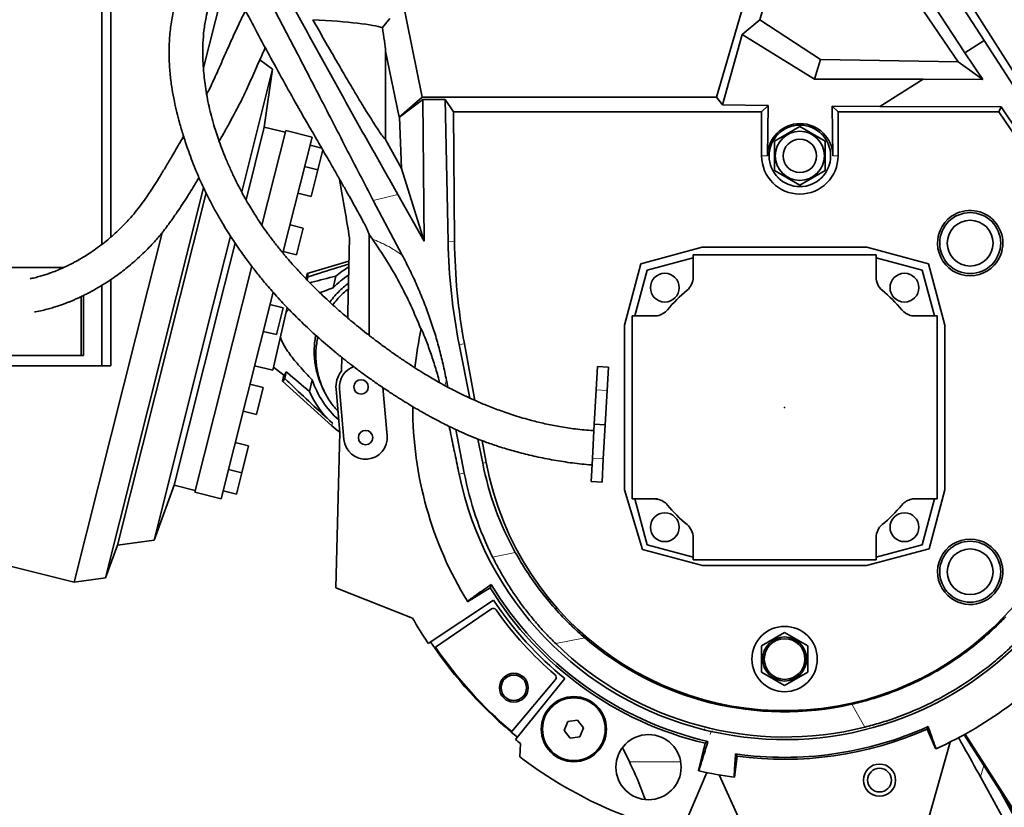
# Model space of a CAD drawing. Header units: millimetres. Extents: x 0 to 11920, y 0 to 8400.
# Tile 15 of 44: x 2405 to 2986, y 5528 to 5993. Entities that reach past the tile are written whole.
import ezdxf

# ---------------------------------------------------------------- set-up
doc = ezdxf.new("R2010")
doc.units = ezdxf.units.MM
doc.header["$LTSCALE"] = 20
doc.header["$PDSIZE"] = -1
doc.layers.add('THICK_LINE', color=7, linetype='Continuous')
doc.styles.add('SLDTEXTSTYLE0', font='TXT', dxfattribs={"width": 0.605})
doc.dimstyles.new('SLDDIMSTYLE2', dxfattribs={"dimtxt": 70, "dimasz": 70, "dimexe": 0, "dimexo": 0.0625, "dimgap": 17.5, "dimtad": 1, "dimdec": 0, "dimrnd": 1e-09, "dimzin": 12, "dimdsep": 46, "dimtxsty": 'SLDTEXTSTYLE0', "dimsah": 1, "dimcen": 0.09, "dimadec": 0, "dimazin": 3, "dimtfac": 1, "dimtofl": 0, "dimtmove": 0, "dimatfit": 3, "dimfxl": 1, "dimfrac": 2, "dimtolj": 1, "dimtzin": 12, "dimarcsym": 0})

# ---------------------------------------------------------------- blocks, each defined once
blk = doc.blocks.new('_D_4')
at = {"layer": 'THICK_LINE'}
for p, q in [((2505.99, 6814.36), (2505.99, 6837.5)), ((3463.16, 5804.43), (3463.16, 6837.5)), ((3463.16, 6807.5), (2505.99, 6807.5))]:
    blk.add_line(p, q, dxfattribs=at)
for points in [[(2505.99, 6807.5), (2575.99, 6797.5), (2575.99, 6817.5)], [(3463.16, 6807.5), (3393.16, 6817.5), (3393.16, 6797.5)]]:
    blk.add_solid(points, dxfattribs=at)
at = {"layer": 'THICK_LINE', "insert": (2904.37, 6897.73), "char_height": 70, "attachment_point": 1, "style": 'SLDTEXTSTYLE0'}
blk.add_mtext('957', dxfattribs=at)
blk = doc.blocks.new('_D_5')
at = {"layer": 'THICK_LINE'}
for p, q in [((2896.89, 6594.43), (5427.81, 6594.43)), ((5397.81, 3390.53), (5397.81, 6594.43)), ((2895.99, 3390.53), (5427.81, 3390.53))]:
    blk.add_line(p, q, dxfattribs=at)
for points in [[(5397.81, 6594.43), (5387.81, 6524.43), (5407.81, 6524.43)], [(5397.81, 3390.53), (5407.81, 3460.53), (5387.81, 3460.53)]]:
    blk.add_solid(points, dxfattribs=at)
at = {"layer": 'THICK_LINE', "insert": (5307.57, 4885.54), "char_height": 70, "attachment_point": 1, "rotation": 90, "style": 'SLDTEXTSTYLE0'}
blk.add_mtext('3204', dxfattribs=at)
blk = doc.blocks.new('_D_6')
at = {"layer": 'THICK_LINE'}
for p, q in [((1185.42, 5629.56), (1185.42, 6837.5)), ((2505.99, 6814.36), (2505.99, 6837.5)), ((1185.42, 6807.5), (2505.99, 6807.5))]:
    blk.add_line(p, q, dxfattribs=at)
for points in [[(1185.42, 6807.5), (1255.42, 6797.5), (1255.42, 6817.5)], [(2505.99, 6807.5), (2435.99, 6817.5), (2435.99, 6797.5)]]:
    blk.add_solid(points, dxfattribs=at)
at = {"layer": 'THICK_LINE', "insert": (1738.76, 6897.73), "char_height": 70, "attachment_point": 1, "style": 'SLDTEXTSTYLE0'}
blk.add_mtext('1321', dxfattribs=at)
blk = doc.blocks.new('_D_7')
at = {"layer": 'THICK_LINE'}
for p, q in [((693.86, 5040.5), (693.86, 6996.88)), ((2505.99, 6814.36), (2505.99, 6996.88)), ((693.86, 6966.88), (2505.99, 6966.88))]:
    blk.add_line(p, q, dxfattribs=at)
for points in [[(693.86, 6966.88), (763.86, 6956.88), (763.86, 6976.88)], [(2505.99, 6966.88), (2435.99, 6976.88), (2435.99, 6956.88)]]:
    blk.add_solid(points, dxfattribs=at)
at = {"layer": 'THICK_LINE', "insert": (1492.98, 7057.12), "char_height": 70, "attachment_point": 1, "style": 'SLDTEXTSTYLE0'}
blk.add_mtext('1812', dxfattribs=at)
blk = doc.blocks.new('_D_8')
at = {"layer": 'THICK_LINE'}
for p, q in [((2505.99, 6814.36), (2505.99, 6996.88)), ((5122.62, 5320.53), (5122.62, 6996.88)), ((5122.62, 6966.88), (2505.99, 6966.88))]:
    blk.add_line(p, q, dxfattribs=at)
for points in [[(2505.99, 6966.88), (2575.99, 6956.88), (2575.99, 6976.88)], [(5122.62, 6966.88), (5052.62, 6976.88), (5052.62, 6956.88)]]:
    blk.add_solid(points, dxfattribs=at)
at = {"layer": 'THICK_LINE', "insert": (3707.36, 7057.12), "char_height": 70, "attachment_point": 1, "style": 'SLDTEXTSTYLE0'}
blk.add_mtext('2617', dxfattribs=at)

msp = doc.modelspace()

# ---------------------------------------------------------------- linework, layer by layer
at = {"color": 7, "linetype": 'Continuous', "lineweight": 35}
for p, q in [((2973.8349138, 5981.0783584), (2851.8894369, 6168.6334828)), ((2962.3816422, 5973.8263108), (2852.3040089, 6141.7435086)), ((2862.2209447, 6109.5899771), (2958.4424917, 5968.4396822)), ((2615.6786887, 6076.9844373), (2642.1828524, 5947.5941703)), ((2453.054614, 5860.6532219), (2453.054614, 6071.0300053)), ((2815.8820692, 5947.5941703), (2850.4291944, 6066.6964925)), ((3021.1193316, 5914.8873485), (2924.1196699, 6068.0804234)), ((2841.3837658, 5993.1840109), (2862.2209447, 6065.0208536)), ((2458.3763345, 5864.992127), (2458.3763345, 6028.5300053)), ((2523.9857701, 6008.4197555), (2513.0612278, 5964.9270233)), ((2618.6477791, 5988.653196), (2623.0348522, 5994.0300053)), ((2841.3837658, 5993.1840109), (2830.8651035, 5984.6530134)), ((2841.3837658, 5993.1840109), (2877.1779186, 5969.7723481)), ((2819.3302152, 5943.0037182), (2830.8651035, 5984.6530134)), ((2873.6547057, 5958.2938686), (2830.8651035, 5984.6530134)), ((2962.3816422, 5973.8263108), (2973.8349138, 5981.0783584)), ((3005.6207658, 5931.4239209), (2973.8349138, 5981.0783584)), ((2620.5577518, 5974.7612625), (2628.5380393, 5935.8024199)), ((2620.5577518, 5922.6303327), (2620.5577518, 5974.7612625)), ((2973.0410856, 5957.9374275), (2962.3816422, 5973.8263108)), ((2553.797896, 5964.2022225), (2546.3186491, 5969.6561641)), ((2877.1779186, 5969.7723481), (2873.6547057, 5958.2938686)), ((2958.4424917, 5968.4396822), (2877.1779186, 5969.7723481)), ((2973.0410856, 5957.9374275), (2958.4424917, 5968.4396822)), ((2553.797896, 5964.2022225), (2535.5980469, 5891.7450766)), ((2548.9274725, 5929.9804357), (2553.797896, 5964.2022225)), ((2937.8255277, 5958.2777306), (2873.6547057, 5958.2938686)), ((2912.2621304, 5942.0913534), (2937.8255277, 5958.2777306)), ((2973.0410856, 5957.9374275), (2937.8255277, 5958.2777306)), ((2642.1828524, 5947.5941703), (2628.5380393, 5935.8024199)), ((2642.421022, 5946.2601575), (2628.8241269, 5935.8024199)), ((2642.1828524, 5947.5941703), (2815.8820692, 5947.5941703)), ((2642.421022, 5946.2601575), (2655.6580593, 5946.2090445)), ((2642.421022, 5946.2601575), (2643.2710815, 5862.654202)), ((2660.6092834, 5938.868275), (2655.6580593, 5946.2090445)), ((2657.380165, 5862.2593524), (2655.6580593, 5946.2090445)), ((2815.8820692, 5947.5941703), (2819.3302152, 5943.0037182)), ((2660.6092834, 5938.868275), (2842.4338826, 5938.868275)), ((2661.2293461, 5862.6276794), (2660.6092834, 5938.868275)), ((2819.3302152, 5943.0037182), (2846.304504, 5942.7388965)), ((2846.304504, 5942.7388965), (2842.4338826, 5938.868275)), ((2842.4338826, 5912.9300053), (2842.4338826, 5938.868275)), ((2846.304504, 5942.7388965), (2845.8537311, 5912.9300053)), ((2884.052811, 5942.3683002), (2912.2621304, 5942.0913534)), ((2884.5066713, 5912.9300053), (2884.052811, 5942.3683002)), ((2887.5528362, 5938.868275), (2884.052811, 5942.3683002)), ((2887.5528362, 5938.868275), (2887.5528362, 5912.9300053)), ((2887.5528362, 5938.868275), (2982.3116484, 5938.868275)), ((2912.2621304, 5942.0913534), (2983.8638915, 5941.8050371)), ((2982.3116484, 5938.868275), (2983.8638915, 5941.8050371)), ((2993.5369968, 5922.4014723), (2982.3116484, 5938.868275)), ((2994.2399556, 5926.3385566), (2983.8638915, 5941.8050371)), ((2628.5380393, 5935.8024199), (2628.8241269, 5935.8024199)), ((2628.8241269, 5935.8024199), (2629.8839535, 5905.452957)), ((2548.9274725, 5929.9804357), (2538.1512351, 5887.0781343)), ((2547.5677196, 5871.9671508), (2561.599057, 5927.8286395)), ((2561.3554436, 5926.8587671), (2548.9274725, 5929.9804357)), ((2577.1170157, 5923.9308251), (2561.599057, 5927.8286395)), ((2849.9933594, 5921.5902593), (2864.9933594, 5930.2505133)), ((2864.9933594, 5930.2505133), (2879.9933594, 5921.5902593)), ((2577.1170157, 5923.9308251), (2559.9553597, 5855.6069283)), ((2629.8839535, 5905.452957), (2620.5577518, 5922.6303327)), ((2849.9933594, 5904.2697512), (2849.9933594, 5921.5902593)), ((2879.9933594, 5921.5902593), (2879.9933594, 5904.2697512)), ((2582.8533071, 5917.4738548), (2575.9318365, 5919.2123958)), ((2583.5079484, 5916.5354577), (2580.5249292, 5904.6594768)), ((2580.5249292, 5904.6594768), (2572.7659499, 5906.608384)), ((2580.5249292, 5904.6594768), (2576.5613392, 5888.8796525)), ((2629.8839535, 5905.452957), (2643.2710815, 5862.654202)), ((2864.9933594, 5895.6094972), (2849.9933594, 5904.2697512)), ((2879.9933594, 5904.2697512), (2864.9933594, 5895.6094972)), ((2513.1453614, 5894.1427025), (2497.1826009, 5830.591842)), ((2514.5929119, 5891.0796188), (2499.2679697, 5830.0680373)), ((2568.8023598, 5890.8285597), (2576.5613392, 5888.8796525)), ((2630.2664416, 5854.4117574), (2613.2363706, 5886.6252733)), ((2643.2710815, 5862.654202), (2627.6673949, 5890.2339984)), ((2571.875566, 5870.2246762), (2564.1165866, 5872.1735834)), ((2571.875566, 5870.2246762), (2567.911976, 5854.4448519)), ((2488.5889844, 5867.4982534), (2480.3789716, 5834.8125923)), ((2529.0251345, 5865.5770313), (2518.8692724, 5825.144565)), ((2610.8217906, 5866.5716331), (2612.7498454, 5863.8412333)), ((2610.8217906, 5866.5716331), (2610.8217906, 5806.9765049)), ((2531.7200808, 5861.4744559), (2522.3736119, 5824.2643419)), ((2807.4122822, 5858.9639959), (2771.170362, 5849.2530026)), ((2904.5744365, 5858.9639959), (2807.4122822, 5858.9639959)), ((2940.8163567, 5849.2530026), (2904.5744365, 5858.9639959)), ((2560.1529966, 5856.3937591), (2567.911976, 5854.4448519)), ((2801.9933594, 5852.8223101), (2774.8690037, 5845.5543609)), ((2801.9933594, 5854.4300053), (2801.9933594, 5841.2674961)), ((2909.9933594, 5854.4300053), (2801.9933594, 5854.4300053)), ((2909.9933594, 5841.2674961), (2909.9933594, 5854.4300053)), ((2937.117715, 5845.5543609), (2909.9933594, 5852.8223101)), ((2430.5993122, 5847.0300053), (2380.0028936, 5847.0300053)), ((2508.004109, 5714.4567071), (2541.507381, 5847.8397621)), ((2598.9250396, 5850.7149223), (2574.2996517, 5843.5589829)), ((2771.170362, 5849.2530026), (2761.4593688, 5813.0110824)), ((2774.8690037, 5845.5543609), (2767.6010545, 5818.4300053)), ((2944.3856642, 5818.4300053), (2937.117715, 5845.5543609)), ((2950.52735, 5813.0110824), (2940.8163567, 5849.2530026)), ((2458.3763345, 5789.0300053), (2458.3763345, 5839.9348763)), ((2574.2996517, 5843.5589829), (2573.5614907, 5840.3402998)), ((2574.7136116, 5841.4537036), (2574.2840842, 5839.5807892)), ((2591.2233155, 5841.9726983), (2589.6413869, 5835.074844)), ((2480.3789716, 5834.8125923), (2436.772173, 5661.2054291)), ((2453.054614, 5789.0300053), (2453.054614, 5836.5059781)), ((2440.9159298, 5795.0300053), (2440.9159298, 5829.8724977)), ((2442.1745706, 5795.0300053), (2442.1745706, 5830.475359)), ((2497.1826009, 5830.591842), (2455.2810961, 5663.7737857)), ((2499.2679697, 5830.0680373), (2462.3501341, 5683.0909394)), ((2554.1463944, 5832.4803053), (2523.5220677, 5710.5588927)), ((2518.8692724, 5825.144565), (2483.9406488, 5686.0869075)), ((2522.3736119, 5824.2643419), (2495.8197513, 5718.5482481)), ((2560.0603161, 5823.1858638), (2552.3013367, 5825.134771)), ((2554.0265219, 5786.4751127), (2562.5060764, 5823.4494303)), ((2560.0603161, 5823.1858638), (2556.0967261, 5807.4060396)), ((2765.9933594, 5818.4300053), (2765.9933594, 5710.4300053)), ((2780.9933594, 5818.4300053), (2765.9933594, 5818.4300053)), ((2780.9933594, 5818.6002735), (2780.9933594, 5818.4300053)), ((2930.9933594, 5818.4300053), (2930.9933594, 5818.6002735)), ((2945.9933594, 5818.4300053), (2930.9933594, 5818.4300053)), ((2945.9933594, 5710.4300053), (2945.9933594, 5818.4300053)), ((2641.5372811, 5810.9075084), (2641.2099766, 5810.5802039)), ((2761.4593688, 5813.0110824), (2761.4593688, 5715.871031)), ((2950.52735, 5715.8489281), (2950.52735, 5813.0110824)), ((2548.3377467, 5809.3549468), (2556.0967261, 5807.4060396)), ((2670.2106018, 5769.9888725), (2663.9514058, 5801.6377887)), ((2673.191521, 5768.6168997), (2667.0371967, 5801.9330672)), ((2380.0028936, 5795.0300053), (2442.1745706, 5795.0300053)), ((2594.4334225, 5785.7629683), (2594.6393093, 5794.0438985)), ((2453.054614, 5789.0300053), (2369.1228502, 5789.0300053)), ((2458.3763345, 5789.0300053), (2453.054614, 5789.0300053)), ((2543.2136448, 5788.9548983), (2554.0265219, 5786.4751127)), ((2554.4305196, 5788.2367075), (2560.5063978, 5783.4147677)), ((2744.7688416, 5774.7635432), (2745.5329833, 5788.5208817)), ((2752.0229796, 5788.1603995), (2745.5329833, 5788.5208817)), ((2751.258838, 5774.4030609), (2752.0229796, 5788.1603995)), ((2559.6934705, 5779.8700729), (2560.5063978, 5783.4147677)), ((2560.9834457, 5781.584578), (2561.8874616, 5785.526456)), ((2548.2450662, 5776.1470515), (2540.4860868, 5778.0959587)), ((2548.2450662, 5776.1470515), (2544.2814762, 5760.3672272)), ((2559.6934705, 5779.8700729), (2588.7617028, 5753.6631594)), ((2577.1990393, 5780.8211315), (2575.6171107, 5773.9232772)), ((2583.286934, 5776.0779689), (2584.1432903, 5774.2862006)), ((2618.9130071, 5776.1596973), (2621.4182744, 5747.769033)), ((2656.4443353, 5780.5191809), (2657.2285669, 5776.429535)), ((2593.533579, 5749.5705568), (2591.2697435, 5775.2252219)), ((2595.9668569, 5745.5231327), (2593.3298247, 5775.4070089)), ((2743.6473837, 5754.5732086), (2744.7688416, 5774.7635432)), ((2750.1373801, 5754.2127263), (2751.258838, 5774.4030609)), ((2536.5224968, 5762.3161344), (2544.2814762, 5760.3672272)), ((2742.5259259, 5734.3828739), (2743.6473837, 5754.5732086)), ((2750.1373801, 5754.2127263), (2743.6473837, 5754.5732086)), ((2749.0159222, 5734.0223917), (2750.1373801, 5754.2127263)), ((2593.533579, 5749.5705568), (2591.2539558, 5657.8823216)), ((2662.0352462, 5751.3634497), (2666.95502, 5725.7075944)), ((2539.595703, 5741.7122509), (2531.8367236, 5743.6611581)), ((2539.595703, 5741.7122509), (2535.632113, 5725.9324266)), ((2677.8192092, 5731.5168104), (2674.9981399, 5745.7812284)), ((2679.9713904, 5731.9143718), (2677.5889665, 5744.8115199)), ((2741.7617842, 5720.6255354), (2742.5259259, 5734.3828739)), ((2748.2517806, 5720.2650531), (2749.0159222, 5734.0223917)), ((2527.8731336, 5727.8813338), (2535.632113, 5725.9324266)), ((2535.632113, 5725.9324266), (2532.4662263, 5713.3284148)), ((2483.9406488, 5686.0869075), (2495.8197513, 5718.5482481)), ((2495.8197513, 5718.5482481), (2508.2477224, 5715.4265795)), ((2741.7617842, 5720.6255354), (2748.2517806, 5720.2650531)), ((2215.2035107, 5716.8592388), (2436.772173, 5661.2054291)), ((2508.004109, 5714.4567071), (2523.5220677, 5710.5588927)), ((2524.7072469, 5715.277322), (2532.4662263, 5713.3284148)), ((2761.4593688, 5715.871031), (2772.2234069, 5680.6600527)), ((2941.2017979, 5681.0454939), (2950.52735, 5715.8489281)), ((2765.9933594, 5710.4300053), (2780.9933594, 5710.4300053)), ((2767.6010545, 5710.4300053), (2774.8690037, 5683.3056496)), ((2780.9933594, 5710.4300053), (2780.9933594, 5710.2597371)), ((2930.9933594, 5710.4300053), (2945.9933594, 5710.4300053)), ((2930.9933594, 5710.2597371), (2930.9933594, 5710.4300053)), ((2937.117715, 5683.3056496), (2944.3856642, 5710.4300053)), ((2455.2810961, 5663.7737857), (2462.3501341, 5683.0909394)), ((2462.3501341, 5683.0909394), (2483.9406488, 5686.0869075)), ((2774.8690037, 5683.3056496), (2801.9933594, 5676.0377004)), ((2801.9933594, 5687.5925144), (2801.9933594, 5674.4300053)), ((2909.9933594, 5674.4300053), (2909.9933594, 5687.5925144)), ((2909.9933594, 5676.0377004), (2937.117715, 5683.3056496)), ((2772.2234069, 5680.6600527), (2807.5820759, 5671.1857259)), ((2904.4046428, 5671.1857259), (2941.2017979, 5681.0454939)), ((2801.9933594, 5674.4300053), (2909.9933594, 5674.4300053)), ((2807.5820759, 5671.1857259), (2904.4046428, 5671.1857259)), ((2436.772173, 5661.2054291), (2455.2810961, 5663.7737857)), ((2591.2539558, 5657.8823216), (2636.4495536, 5640.0793022)), ((2682.3104604, 5658.0248585), (2668.8938862, 5649.776811)), ((2645.5919196, 5625.1683302), (2684.21288, 5650.7309863)), ((2682.9347088, 5645.49009), (2649.9618122, 5622.828446)), ((2855.9940252, 5631.6461108), (2842.3827018, 5623.7886347)), ((2869.604017, 5623.7878658), (2855.9940252, 5631.6461108)), ((2842.3827018, 5623.7886347), (2842.3827018, 5608.0713758)), ((2869.604017, 5608.0721447), (2869.604017, 5623.7878658)), ((2842.3827018, 5608.0713758), (2855.9940252, 5600.2138998)), ((2855.9940252, 5600.2138998), (2869.604017, 5608.0721447)), ((2720.7335318, 5603.8037962), (2694.9624519, 5573.199655)), ((2726.3533588, 5604.3379372), (2697.2067331, 5568.344852)), ((2728.112524, 5579.0944469), (2725.9009896, 5573.7613007)), ((2733.8369314, 5579.8457749), (2728.112524, 5579.0944469)), ((2737.3498043, 5575.2639568), (2733.8369314, 5579.8457749)), ((2725.9009896, 5573.7613007), (2729.4138624, 5569.1794825)), ((2735.1382698, 5569.9308106), (2737.3498043, 5575.2639568)), ((2940.6182635, 5576.0030804), (2940.0350553, 5574.4913656)), ((2945.0790522, 5563.0448666), (2940.0350553, 5574.4913656)), ((2729.4138624, 5569.1794825), (2735.1382698, 5569.9308106)), ((2940.4242857, 5520.1155586), (2953.5888753, 5566.890829)), ((2961.9357309, 5571.2388439), (2997.3885167, 5515.9629855)), ((2962.5679892, 5571.5869106), (2997.6058949, 5516.9579085)), ((2700.1076192, 5566.0308723), (2699.7261983, 5558.1159432)), ((2760.3630469, 5563.6413101), (2764.3737358, 5555.2947117)), ((2805.1980157, 5550.1589904), (2809.0325304, 5566.2319095)), ((2828.0233985, 5558.6209317), (2826.3577044, 5546.2237664)), ((2809.9980742, 5548.9513645), (2794.7256879, 5512.9718771)), ((2817.4381118, 5547.4965967), (2829.7902502, 5520.1155586)), ((2971.5363295, 5546.3477581), (2993.5660201, 5506.4651748)), ((2982.8304452, 5538.6610578), (2994.6743056, 5517.2189161))]:
    msp.add_line(p, q, dxfattribs=at)
at = {"color": 8, "linetype": 'Continuous', "lineweight": 18}
for p, q in [((2842.4338826, 5912.9300053), (2845.8537311, 5912.9300053)), ((2887.5528362, 5912.9300053), (2884.5066713, 5912.9300053)), ((2627.6673949, 5890.2339984), (2613.2363706, 5886.6252733)), ((2657.380165, 5862.2593524), (2661.2293461, 5862.6276794)), ((2667.0371967, 5801.9330672), (2663.9514058, 5801.6377887)), ((2751.258838, 5774.4030609), (2744.7688416, 5774.7635432)), ((2589.1044575, 5755.1577096), (2588.7617028, 5753.6631594)), ((2679.9713904, 5731.9143718), (2677.8192092, 5731.5168104)), ((2749.0159222, 5734.0223917), (2742.5259259, 5734.3828739)), ((2666.95502, 5725.7075944), (2663.8969167, 5725.0811758)), ((2683.6995549, 5676.0979873), (2697.0870234, 5678.840262)), ((2738.0100074, 5628.5098181), (2720.9170518, 5625.0085154)), ((2903.281514, 5575.6989572), (2895.5816308, 5589.2271633)), ((2809.1335797, 5574.0263952), (2808.5314669, 5574.6842224)), ((2812.0043112, 5571.3971194), (2812.5584534, 5573.2160345)), ((2794.661484, 5555.2947117), (2764.3737358, 5555.2947117)), ((2971.5363295, 5546.3477581), (2973.6132902, 5553.0318934))]:
    msp.add_line(p, q, dxfattribs=at)
at = {"color": 7, "linetype": 'Continuous', "lineweight": 35, "flags": 128}
for points in [[(2682.7833652, 5659.9851264), (2682.3871996, 5658.3450207), (2682.3104604, 5658.0248585)], [(2827.0431991, 5559.9111342), (2827.8241407, 5558.8826077), (2828.0233985, 5558.6209317)]]:
    msp.add_lwpolyline(points, dxfattribs=at)
at = {"color": 8, "linetype": 'Continuous', "lineweight": 18}
for centre, radius in [((2864.9933594, 5912.9300053), 18.2483248), ((2965.4933594, 5861.4300053), 18.0124898), ((2965.4933594, 5667.4300053), 18.0124898)]:
    msp.add_circle(centre, radius, dxfattribs=at)
at = {"color": 7, "linetype": 'Continuous', "lineweight": 35}
for centre, radius in [((2864.9933594, 5912.9300053), 18.1541567), ((2864.9933594, 5912.9300053), 14.5), ((2864.9933594, 5912.9300053), 9.875), ((2965.4933594, 5861.4300053), 17.9942793), ((2965.4933594, 5861.4300053), 13.5), ((2785.2833594, 5835.1400053), 8.5), ((2926.7033594, 5835.1400053), 8.5), ((2606.0555334, 5776.5299591), 4.25), ((2608.6925657, 5746.6460828), 4.25), ((2785.2826813, 5693.7193271), 8.5), ((2926.7033594, 5693.7200053), 8.5), ((2965.4933594, 5667.4300053), 17.9942793), ((2965.4933594, 5667.4300053), 13.5), ((2855.9933594, 5615.9300053), 19.2839906), ((2855.9933594, 5615.9300053), 13), ((2855.9933594, 5615.9300053), 12), ((2696.2219342, 5598.9818512), 8.5), ((2696.2219342, 5598.9818512), 7.5), ((2731.6253969, 5574.5126287), 19.25), ((2731.6253969, 5574.5126287), 19), ((2731.6253969, 5574.5126287), 18.5), ((2775.6790579, 5552.0962751), 19.25), ((2911.9933594, 5544.4300053), 9.5), ((2911.9933594, 5544.4300053), 7)]:
    msp.add_circle(centre, radius, dxfattribs=at)
for centre, radius, start, end in [((2864.9933594, 5912.9300053), 22.5594768, 180, 0), ((2965.4933594, 5861.4300053), 19.2839906, 318.2290326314, 124.842886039), ((2965.4933594, 5861.4300053), 19.2839906, 124.842886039, 318.2290326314), ((2628.4024279, 5797.6319315), 57.8652746, 120.7115845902, 129.9793620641), ((2628.4024279, 5797.6319315), 53.8923928, 123.3918169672, 135.9909678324), ((2791.9933594, 5841.2674961), 10, 309.7918195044, 0), ((2919.9933594, 5841.2674961), 10, 179.9999999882, 230.2081804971), ((2855.9933594, 5764.4300053), 90, 129.7918194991, 140.2081805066), ((2855.9933594, 5764.4300053), 90, 39.7918194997, 50.2081805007), ((2779.1558685, 5828.4300053), 10, 280.5882100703, 320.2081804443), ((2855.9933594, 5764.4300053), 196.0851184, 257.2022345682, 17.6678155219), ((2932.8308502, 5828.4300053), 10, 219.7918194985, 259.4117899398), ((2855.9933594, 5764.4300053), 219.434655, 167.7718101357, 173.8947245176), ((2855.9933594, 5764.4300053), 219.6855533, 167.780993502, 167.8733176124), ((2855.9933594, 5764.4300053), 179, 190.4659746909, 9.3137609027), ((2606.0555334, 5776.5299591), 12.7751587, 109.9389279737, 185.0428688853), ((2606.0555334, 5776.5299591), 14.843245, 141.5351492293, 185.0428688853), ((2628.4024279, 5797.6319315), 53.8923928, 198.1757430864, 228.7488762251), ((2628.4024279, 5797.6319315), 57.8652746, 204.1873488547, 227.2244036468), ((2855.9933594, 5764.4300053), 219.434655, 179.893767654, 211.4341524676), ((2628.4024279, 5797.6319315), 59.2, 227.9632720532, 233.8890189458), ((2608.6925657, 5746.6460828), 12.7751587, 185.0428688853, 5.0428688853), ((2855.9933594, 5764.4300053), 196.0851184, 191.5762694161, 256.1738462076), ((2779.1558685, 5700.4300053), 10, 79.4117899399, 90.0000000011), ((2779.1558685, 5700.4300053), 10, 39.7918195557, 79.4117899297), ((2855.9933594, 5764.4300053), 90, 219.7918194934, 230.2081805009), ((2855.9933594, 5764.4300053), 90, 309.7918194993, 320.2081805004), ((2932.8308502, 5700.4300053), 10, 100.5882100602, 140.2081805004), ((2791.9933594, 5687.5925144), 10, 0, 50.2081804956), ((2919.9933594, 5687.5925144), 10, 129.7918195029, 180.0000000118), ((2965.4933594, 5667.4300053), 19.2839906, 41.7709673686, 235.157113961), ((2965.4933594, 5667.4300053), 19.2839906, 349.3689501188, 41.7709673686), ((2855.9933594, 5764.4300053), 202.2632809, 211.0897956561, 257.0737399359), ((2965.4933594, 5667.4300053), 19.2839906, 287.5591312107, 349.3689501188), ((2855.9933594, 5764.4300053), 203.6855533, 211.4933154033, 256.6702201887), ((2855.9933594, 5764.4300053), 219.434655, 211.4341524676, 211.4996637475), ((2855.9933594, 5764.4300053), 206, 213.5, 231), ((2965.4933594, 5667.4300053), 19.2839906, 235.157113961, 287.5591312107), ((2684.0675212, 5643.8418376), 2, 35.04568234, 124.5), ((2855.9933594, 5764.4300053), 208, 215.04568234, 229.35431766), ((2855.9933594, 5764.4300053), 252.3144467, 209.5274314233, 213.5), ((2855.9933594, 5764.4300053), 250.5325822, 213.5, 231), ((2855.9933594, 5764.4300053), 220.3329546, 293.9110350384, 321.0296900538), ((2855.9933594, 5764.4300053), 250, 214.5, 229.9), ((2719.203689, 5605.0920435), 2, 319.9, 49.35431766), ((2855.9933594, 5764.4300053), 196.0851184, 256.1738462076, 257.2022345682), ((2855.9933594, 5764.4300053), 206.5576927, 261.9431657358, 294.1854486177), ((2855.9933594, 5764.4300053), 207.7009713, 262.2607762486, 293.8678381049), ((2855.9933594, 5764.4300053), 252.3144467, 231, 231.8426466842), ((2855.9933594, 5764.4300053), 258.8144467, 232.8588489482, 256.3067131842), ((2855.9933594, 5764.4300053), 220.3329546, 256.7117070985, 262.217579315)]:
    msp.add_arc(centre, radius, start, end, dxfattribs=at)
for centre, major_axis, ratio, start_param, end_param in [((2505.9933594, 5987.0373241), (115, 0), 0.0699268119, 0.2023169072, 0.8994050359), ((2505.9933594, 6530.5667708), (-114.731002, 562.8428143), 0.0139668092, 3.2970700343, 3.4123204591), ((2865.1802448, 5912.6348543), (-10.3413583, 16.332268), 0.9998366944, 4.1632683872, 7.2743218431), ((2505.9933594, 6354.661502), (-104.8608302, 568.2615858), 0.0095102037, 3.670777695, 3.7804023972), ((2505.9933594, 2215.9829283), (104.8561894, 4228.9817616), 0.0012990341, 5.7314548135, 5.753148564), ((3011.4308012, 5865.5131777), (-348.6225249, -33.3595928), 0.9993861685, 6.1959721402, 6.3703984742), ((3008.4309302, 5865.2261208), (289.0895717, -201.8374591), 0.9873634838, 3.7655668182, 3.9399931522), ((2567.0834324, 5811.6946052), (7.3086375, 31.8686417), 0.0699799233, 5.9330051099, 6.3221480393), ((2567.0834324, 5811.6946052), (7.3086375, 31.8686417), 0.0699799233, 3.1026299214, 3.4917728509), ((2567.0626963, 5811.6993607), (6.4937826, 28.3155421), 0.069965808, 3.1082037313, 3.5494689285), ((2855.5358379, 5766.6635724), (-36.3564025, 177.4877598), 0.999920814, 1.5640018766, 1.8748447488), ((2856.4807327, 5762.0507048), (-38.7285441, 189.0682813), 0.999920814, 1.5582116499, 1.8303508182), ((2856.1953555, 5763.4438836), (-38.8420006, 189.6221628), 0.9999864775, 2.1656778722, 3.1852793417), ((2855.8049308, 5765.3498917), (-36.2330855, 176.8857405), 0.9999864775, 2.2287988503, 3.1616689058), ((3097.2590507, 5870.7457792), (362.0824879, 159.5547205), 0.7456587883, 3.9841808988, 3.9848079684), ((3112.4478412, 5703.2476847), (384.8772543, -91.8201288), 0.7456587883, 3.9841808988, 3.9848079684), ((2594.6898241, 5799.5389787), (392.1545316, -52.6902287), 0.7456587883, 5.4399699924, 5.440597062)]:
    msp.add_ellipse(centre, major_axis=major_axis, ratio=ratio, start_param=start_param, end_param=end_param, dxfattribs=at)
at = {"color": 8, "linetype": 'Continuous', "lineweight": 18}
msp.add_ellipse((2625.7671769, 5819.355043), major_axis=(345.5148078, -82.4294338), ratio=0.7456587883, start_param=5.4497082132, end_param=5.4524760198, dxfattribs=at)
at = {"color": 7, "linetype": 'Continuous', "lineweight": 35}
for points, knots in [([(2505.647085, 6062.1695593), (2510.747351, 6051.8591848), (2520.9491329, 6031.2359094), (2536.6941991, 6000.7322655), (2552.7547564, 5970.536924), (2563.7909743, 5950.756348), (2569.3099405, 5940.8645237)], [0, 0, 0, 0, 0.2498327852, 0.4997267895, 0.7498245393, 1, 1, 1, 1]), ([(2514.5962671, 6044.2069943), (2514.268422, 6043.6788652), (2513.351633, 6042.2020003), (2512.0037852, 6039.9521882), (2510.5818823, 6037.5233833), (2509.3565973, 6035.3705604), (2508.2029462, 6033.2837538), (2507.0554475, 6031.1360181), (2505.6274193, 6028.3514668), (2503.8884161, 6024.7281054), (2501.8519031, 6020.0163452), (2499.5572358, 6013.9614524), (2497.2061754, 6006.5147473), (2495.0738094, 5997.7347849), (2493.5429681, 5988.5792436), (2492.7472616, 5979.2173967), (2492.6989194, 5969.884469), (2493.3130955, 5960.9332363), (2494.3999628, 5952.7277562), (2495.7696946, 5945.3566071), (2497.2853407, 5938.7226255), (2498.695858, 5933.3373191), (2499.9630018, 5928.8936535), (2501.0933105, 5925.1554564), (2502.3685268, 5921.1587609), (2503.9263389, 5916.5483633), (2505.8855786, 5911.1304183), (2508.305435, 5904.9407251), (2510.9961078, 5898.6337422), (2513.9148547, 5892.3267797), (2516.9486553, 5886.2382123), (2520.1608612, 5880.2407276), (2523.3650334, 5874.6354231), (2526.4174631, 5869.5862127), (2529.2861669, 5865.0634259), (2532.2405987, 5860.6009765), (2535.1975662, 5856.3275405), (2538.0618819, 5852.3620848), (2540.5222576, 5849.0686764), (2542.7652719, 5846.1480114), (2544.9755357, 5843.3439252), (2547.317247, 5840.4490153), (2549.9069088, 5837.332138), (2552.8863923, 5833.850669), (2557.5053242, 5828.6309335), (2563.8929179, 5821.7960032), (2572.241934, 5813.501902), (2581.4170315, 5805.0519855), (2589.5360111, 5798.1313873), (2596.2747652, 5792.7033735), (2601.3358189, 5788.7701926), (2606.6193943, 5784.8100266), (2612.1339905, 5780.8243611), (2617.8821342, 5776.8215561), (2623.6582342, 5772.9588714), (2629.0984615, 5769.4686912), (2633.8249403, 5766.5512344), (2637.5445877, 5764.33051), (2640.3162025, 5762.7179494), (2642.3171664, 5761.574933), (2644.1310221, 5760.5535573), (2646.1635402, 5759.4262406), (2648.721407, 5758.0354192), (2651.948246, 5756.3244943), (2655.6098199, 5754.4486961), (2659.7285337, 5752.425022), (2664.2188649, 5750.3217501), (2669.4002199, 5748.036701), (2675.3322937, 5745.60989), (2682.0949916, 5743.0892147), (2689.7887511, 5740.5311748), (2698.4879042, 5738.0229497), (2708.1443652, 5735.649952), (2718.5597197, 5733.51107), (2729.3900964, 5731.7646133), (2737.3754541, 5730.8316825), (2741.6760439, 5730.5430143), (2742.3087624, 5730.5005443)], [0, 0, 0, 0, 0.0049105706, 0.0137319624, 0.0207131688, 0.0270736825, 0.0333710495, 0.0397343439, 0.0466090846, 0.0585308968, 0.071829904, 0.0865309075, 0.1077392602, 0.129317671, 0.1512899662, 0.1736791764, 0.1964091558, 0.2177413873, 0.236949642, 0.2539974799, 0.2690932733, 0.2830096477, 0.2919034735, 0.3006092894, 0.3095607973, 0.3203817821, 0.3332184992, 0.3480529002, 0.3648630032, 0.3794476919, 0.3952354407, 0.4113532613, 0.4262588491, 0.4399281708, 0.4523689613, 0.4635927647, 0.4772788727, 0.4886153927, 0.4976138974, 0.5056106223, 0.5138178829, 0.5220838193, 0.5310919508, 0.5415531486, 0.5534716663, 0.5787923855, 0.6054167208, 0.6333712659, 0.6627433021, 0.6764167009, 0.6903982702, 0.7046940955, 0.7193109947, 0.7342462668, 0.749456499, 0.7633606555, 0.7748960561, 0.7841520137, 0.7902806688, 0.7947529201, 0.7983957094, 0.8031470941, 0.8090804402, 0.8162942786, 0.825519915, 0.8341777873, 0.8441396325, 0.8554277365, 0.8680876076, 0.8821982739, 0.8978851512, 0.9153161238, 0.9344153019, 0.9547672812, 0.9757332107, 0.9964297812, 1, 1, 1, 1]), ([(2743.4334, 5750.6981434), (2743.2389447, 5750.7114174), (2739.6211971, 5750.9583739), (2732.8462863, 5751.6369853), (2723.4087847, 5753.0379252), (2714.7442427, 5754.7492588), (2705.834922, 5756.9101313), (2696.8380856, 5759.5372477), (2687.9313261, 5762.5895975), (2680.133381, 5765.6123682), (2673.3870655, 5768.4932995), (2667.6175323, 5771.1544055), (2662.8218734, 5773.5073896), (2658.9157748, 5775.5188135), (2655.7404388, 5777.2159283), (2652.7910901, 5778.8400948), (2649.6635858, 5780.6130974), (2645.9887039, 5782.7650651), (2641.7762254, 5785.3231485), (2637.0504554, 5788.3074447), (2631.9043281, 5791.6903323), (2626.3594107, 5795.4862147), (2620.54758, 5799.6280452), (2614.7994412, 5803.8875167), (2609.4367569, 5808.0176697), (2604.5883811, 5811.8863203), (2600.255057, 5815.4598075), (2596.4317264, 5818.7094707), (2592.9574775, 5821.7422189), (2589.4533853, 5824.8794563), (2585.5629788, 5828.4635394), (2581.6578821, 5832.185302), (2577.8377905, 5835.9487781), (2574.2446382, 5839.6001815), (2570.7661005, 5843.2550888), (2567.6835105, 5846.6056147), (2565.2037451, 5849.3830336), (2563.3990168, 5851.4553542), (2562.132729, 5852.9353518), (2561.1052711, 5854.1505296), (2559.9286766, 5855.5597492), (2558.4145949, 5857.4047892), (2556.5568055, 5859.7205323), (2553.8904409, 5863.139793), (2550.740243, 5867.3666345), (2547.4130747, 5872.0997988), (2544.5889249, 5876.3419074), (2542.0886463, 5880.2880729), (2539.6593667, 5884.3108427), (2537.1464745, 5888.7032223), (2534.5045162, 5893.6057097), (2531.7758811, 5899.0073185), (2528.98784, 5904.9394842), (2526.3236931, 5911.0835801), (2523.9428728, 5917.0610841), (2521.9433033, 5922.5213945), (2520.3036753, 5927.4026081), (2518.7700495, 5932.4030523), (2517.319374, 5937.7286498), (2515.9665652, 5943.570473), (2514.8422955, 5949.4500972), (2513.9936916, 5955.0293367), (2513.3395774, 5960.5915076), (2512.8665021, 5966.3228433), (2512.6076668, 5972.7328232), (2512.6880084, 5979.7356455), (2513.2599412, 5987.2086383), (2514.4107702, 5994.2016195), (2515.998847, 6000.4775074), (2517.7197753, 6005.8467678), (2519.5235002, 6010.6975988), (2521.2692209, 6014.9997432), (2522.8791144, 6018.7628544), (2524.1073036, 6021.570283), (2524.8021637, 6023.1034462), (2525.0113751, 6023.5650574)], [0, 0, 0, 0, 0.0012201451, 0.0227002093, 0.0426037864, 0.0611553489, 0.0785122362, 0.1009878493, 0.1214309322, 0.1398183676, 0.1561060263, 0.1703353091, 0.1826196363, 0.1923960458, 0.200398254, 0.2073959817, 0.2156735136, 0.2253839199, 0.2371449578, 0.2503627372, 0.2650397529, 0.2811705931, 0.2987382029, 0.3167324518, 0.3332406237, 0.3482156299, 0.362262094, 0.3746328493, 0.3853410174, 0.3964989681, 0.4097347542, 0.4250306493, 0.4371772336, 0.4503479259, 0.4639730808, 0.4756750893, 0.4852013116, 0.4925653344, 0.4968408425, 0.5002443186, 0.5049047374, 0.5110901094, 0.5187962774, 0.5280190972, 0.544925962, 0.560013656, 0.5732989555, 0.5848097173, 0.5965409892, 0.6098431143, 0.624018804, 0.639648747, 0.656742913, 0.6749887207, 0.6920420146, 0.7074185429, 0.7210914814, 0.7330333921, 0.7490341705, 0.7646336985, 0.7805229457, 0.7969470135, 0.8106575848, 0.8263209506, 0.8438769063, 0.8632690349, 0.8844642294, 0.9074958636, 0.9260044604, 0.9436054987, 0.959390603, 0.9733432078, 0.9854312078, 0.9956135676, 1, 1, 1, 1]), ([(2555.8313148, 6019.5279734), (2558.7340882, 6014.2184987), (2564.2635242, 6004.1045843), (2572.4260551, 5989.2496053), (2580.316881, 5974.9389138), (2588.2058423, 5960.686783), (2596.1158374, 5946.4509585), (2604.0293518, 5932.2638813), (2611.9471925, 5918.1261561), (2619.8359675, 5904.0928802), (2625.0569194, 5894.8536251), (2627.6673949, 5890.2339984)], [0, 0, 0, 0, 0.1203397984, 0.229232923, 0.3381260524, 0.4474356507, 0.5567452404, 0.6673400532, 0.7779348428, 0.8889674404, 1, 1, 1, 1]), ([(2613.2363706, 5886.6252733), (2610.5647704, 5891.7693889), (2605.2215703, 5902.0576197), (2597.1261256, 5917.7562734), (2588.9590295, 5933.6231652), (2580.6663926, 5949.7310386), (2572.2548217, 5966.0221323), (2563.6981593, 5982.4968171), (2555.0405985, 5999.0443172), (2549.1724493, 6010.0996457), (2546.2383751, 6015.6273092)], [0, 0, 0, 0, 0.1234352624, 0.2468705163, 0.3709152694, 0.494959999, 0.6208948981, 0.7468297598, 0.8734148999, 1, 1, 1, 1]), ([(2537.8356336, 5998.7428934), (2536.5842788, 5996.1942065), (2533.9838579, 5990.8978198), (2530.380187, 5983.0725718), (2526.9706214, 5975.4432889), (2524.0879445, 5968.8709719), (2521.6501273, 5963.3400686), (2519.590731, 5958.7600733), (2517.6277041, 5954.5701887), (2516.0885216, 5951.3912593), (2515.1987496, 5949.6448976), (2514.9395011, 5949.1360687)], [0, 0, 0, 0, 0.1524819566, 0.3168703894, 0.4715423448, 0.6128093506, 0.7138921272, 0.805897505, 0.8895428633, 0.9678166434, 1, 1, 1, 1]), ([(2620.5577518, 5922.6303327), (2620.3240586, 5922.8226946), (2619.856619, 5923.2074624), (2618.570378, 5924.8111405), (2616.7281151, 5927.402072), (2614.2596739, 5931.1326948), (2611.4371038, 5935.576002), (2608.3372497, 5940.5911829), (2605.0296113, 5946.0451384), (2600.8959821, 5952.9608042), (2595.8727201, 5961.4827204), (2589.9212564, 5971.7140987), (2583.7990089, 5982.3433401), (2579.6195085, 5989.6728632), (2577.532089, 5993.3335375)], [0, 0, 0, 0, 0.0558156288, 0.1116439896, 0.1845768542, 0.2578685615, 0.3309714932, 0.4031817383, 0.4755375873, 0.5478195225, 0.6606142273, 0.7737201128, 0.8869862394, 1, 1, 1, 1]), ([(2522.3308828, 5921.5421513), (2522.5146289, 5921.8717343), (2523.3483649, 5923.3671963), (2524.8351832, 5926.0256125), (2526.6566883, 5929.2903565), (2528.2129624, 5932.0959804), (2529.5698076, 5934.5633669), (2530.9295085, 5937.0645106), (2532.4865984, 5939.9789845), (2534.287735, 5943.4410057), (2536.3403321, 5947.5376651), (2538.5892299, 5952.258067), (2540.9437005, 5957.4563983), (2543.3813358, 5962.9778842), (2546.2165987, 5969.4689912), (2548.2949899, 5974.0939801), (2549.525314, 5976.8317878)], [0, 0, 0, 0, 0.0212135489, 0.0962551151, 0.1629749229, 0.2154246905, 0.2567137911, 0.3001418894, 0.350153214, 0.4100152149, 0.4788959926, 0.5596188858, 0.6525566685, 0.7505280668, 0.8523226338, 1, 1, 1, 1]), ([(2610.8217906, 5866.5716331), (2610.6122676, 5867.1692376), (2610.1965466, 5868.3549628), (2608.877134, 5871.1321465), (2607.1525739, 5874.4962248), (2604.9437717, 5878.6072714), (2602.2778413, 5883.4407403), (2599.1802071, 5888.9607667), (2595.8180918, 5894.8857133), (2591.7353009, 5902.0323398), (2586.882926, 5910.4889133), (2581.2200905, 5920.3135948), (2575.3592393, 5930.446693), (2571.3250701, 5937.394158), (2569.3099405, 5940.8645237)], [0, 0, 0, 0, 0.0677127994, 0.1343510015, 0.2012215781, 0.2679458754, 0.342951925, 0.418214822, 0.4935873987, 0.568743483, 0.6763650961, 0.7842374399, 0.8922232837, 1, 1, 1, 1]), ([(2501.3154658, 5924.4927008), (2500.6115622, 5923.2663982), (2499.0879328, 5920.6120139), (2496.7872858, 5916.6451187), (2493.9976118, 5911.8774782), (2490.903655, 5906.6607315), (2487.5721965, 5901.1526569), (2484.4849384, 5896.1777086), (2481.6703871, 5891.8012751), (2478.8927627, 5887.6777241), (2475.9925756, 5883.7033881), (2472.8518402, 5879.6816471), (2469.8372589, 5876.1562935), (2466.7837037, 5872.8811024), (2463.7316808, 5869.8051432), (2460.276295, 5866.5886451), (2456.5289266, 5863.3701825), (2452.6947133, 5860.3224991), (2448.6776379, 5857.3918666), (2444.7992067, 5854.7948725), (2441.3107703, 5852.6397692), (2438.5325144, 5851.0463839), (2436.3935979, 5849.8869144), (2434.6153942, 5848.9614163), (2432.582576, 5847.9489277), (2430.0311429, 5846.7496191), (2426.8808526, 5845.3828731), (2423.7605395, 5844.1722183), (2420.7752964, 5843.1323839), (2418.0162024, 5842.2539694), (2415.0095226, 5841.3985072), (2412.528617, 5840.7644883), (2411.1917902, 5840.5217499), (2410.849274, 5840.4595565)], [0, 0, 0, 0, 0.0383574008, 0.0830262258, 0.1275393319, 0.1934494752, 0.2550330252, 0.3109426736, 0.3604795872, 0.4034421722, 0.452840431, 0.5017651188, 0.5495890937, 0.5774835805, 0.6092116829, 0.6440329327, 0.6718475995, 0.7011213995, 0.7304701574, 0.7565581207, 0.7796387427, 0.7998396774, 0.8116855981, 0.8224014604, 0.835752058, 0.8533103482, 0.8754152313, 0.9025857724, 0.9215662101, 0.9426137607, 0.9656980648, 0.9912113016, 1, 1, 1, 1]), ([(2413.3293484, 5820.7753988), (2413.545079, 5820.8133733), (2415.1189628, 5821.0904201), (2417.8190719, 5821.6788409), (2421.4188326, 5822.5459598), (2424.6185845, 5823.4663474), (2427.385116, 5824.3607282), (2429.7634041, 5825.1991921), (2431.7764246, 5825.9513394), (2433.6494612, 5826.683753), (2435.4812571, 5827.432161), (2437.4748114, 5828.2849055), (2439.6247177, 5829.2495855), (2442.0375492, 5830.3932626), (2445.3930756, 5832.0796597), (2449.7160776, 5834.4383468), (2454.8725639, 5837.5497729), (2459.5809726, 5840.6833779), (2463.7180522, 5843.6705306), (2467.3380623, 5846.4644494), (2470.8440995, 5849.3522327), (2474.6009496, 5852.6516886), (2478.3491949, 5856.1939851), (2481.8450141, 5859.7650517), (2484.6721966, 5862.8599668), (2486.8693949, 5865.3976372), (2488.6277114, 5867.5214352), (2490.1549761, 5869.4507856), (2491.570448, 5871.3254639), (2492.9436976, 5873.2172374), (2494.6981737, 5875.6782866), (2496.9988885, 5878.9437352), (2499.8742772, 5883.1621207), (2502.7938238, 5887.6406289), (2505.6630244, 5892.2441585), (2508.1206703, 5896.3224429), (2509.7066177, 5899.0572343), (2510.3706602, 5900.2023024)], [0, 0, 0, 0, 0.0050702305, 0.0369903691, 0.0652438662, 0.0889157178, 0.1089548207, 0.1259984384, 0.1403719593, 0.1521515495, 0.1659405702, 0.1792506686, 0.1943746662, 0.2112063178, 0.2296701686, 0.263978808, 0.3000905, 0.3358412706, 0.3627529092, 0.3900232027, 0.4179242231, 0.4467285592, 0.4861869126, 0.5230001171, 0.5559417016, 0.5833347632, 0.6056676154, 0.6269441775, 0.6498756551, 0.6745257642, 0.7008786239, 0.7471612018, 0.8006948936, 0.8608700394, 0.910827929, 0.9626632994, 1, 1, 1, 1]), ([(2641.28462, 5810.9262371), (2639.3857462, 5815.5274232), (2635.5812313, 5824.7461934), (2628.8012849, 5838.1595375), (2621.2935373, 5851.2849432), (2615.6012263, 5859.6506836), (2612.7498454, 5863.8412333)], [0, 0, 0, 0, 0.2477466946, 0.4963763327, 0.7477258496, 1, 1, 1, 1]), ([(2656.4443353, 5780.5191809), (2655.801692, 5783.6873007), (2654.5164061, 5790.0235365), (2652.140302, 5799.4455071), (2649.4350165, 5808.795906), (2646.3525287, 5818.103586), (2642.9035452, 5827.3417129), (2639.0673357, 5836.5072054), (2634.8940504, 5845.5548413), (2631.8089763, 5851.4594551), (2630.2664416, 5854.4117574)], [0, 0, 0, 0, 0.1234177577, 0.2468353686, 0.370860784, 0.4948859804, 0.620829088, 0.7467718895, 0.8733861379, 1, 1, 1, 1]), ([(2598.888113, 5849.0874991), (2596.607016, 5848.3880792), (2588.5277334, 5845.9108449), (2580.4853303, 5843.3159549), (2574.7136116, 5841.4537036)], [0, 0, 0, 0, 0.2823390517, 1, 1, 1, 1]), ([(2591.2233155, 5841.9726983), (2586.4609825, 5840.7805213), (2581.3146081, 5839.4922053), (2576.185243, 5838.1382346), (2575.8024708, 5838.0371963)], [0, 0, 0, 0, 0.9253763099, 1, 1, 1, 1]), ([(2589.6413869, 5835.074844), (2588.8283238, 5834.7845784), (2586.1872002, 5833.8416904), (2583.5776852, 5832.8140464), (2581.7715027, 5832.1027599)], [0, 0, 0, 0, 0.3078473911, 1, 1, 1, 1]), ([(2587.6623661, 5826.5481292), (2587.9373207, 5826.9545102), (2589.0140999, 5828.5459822), (2591.1603278, 5831.0664633), (2594.1010285, 5834.0756881), (2596.5936436, 5836.2974744), (2598.1824052, 5837.4294142), (2598.6315472, 5837.7494129)], [0, 0, 0, 0, 0.0934257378, 0.3658744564, 0.6285681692, 0.894996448, 1, 1, 1, 1]), ([(2589.3054315, 5825.0343802), (2590.1665475, 5826.1082532), (2592.7239587, 5829.2975275), (2595.8892154, 5832.3831816), (2598.3216235, 5834.1366256), (2598.5534225, 5834.3037221)], [0, 0, 0, 0, 0.3147251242, 0.9346959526, 1, 1, 1, 1]), ([(2563.5381327, 5822.2744879), (2563.4352227, 5822.1989172), (2562.8466673, 5821.7667186), (2562.3297392, 5821.248356), (2561.9031969, 5820.8206299)], [0, 0, 0, 0, 0.1748518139, 1, 1, 1, 1]), ([(2652.3300255, 5779.1106072), (2652.1995074, 5779.6654675), (2651.3510919, 5783.272261), (2649.4660974, 5789.6006108), (2646.7051002, 5798.0072967), (2644.016001, 5805.0945746), (2642.2472893, 5809.2424429), (2641.5372811, 5810.9075084)], [0, 0, 0, 0, 0.0461066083, 0.2997097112, 0.5606377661, 0.8236282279, 1, 1, 1, 1]), ([(2558.4441771, 5805.7378918), (2558.7353592, 5804.9875614), (2559.5656285, 5802.8480883), (2561.4281282, 5799.5356862), (2564.8340777, 5794.5551812), (2570.0419408, 5788.2383529), (2574.6801952, 5783.4315223), (2577.1990393, 5780.8211315)], [0, 0, 0, 0, 0.0768683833, 0.219180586, 0.3616974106, 0.6533642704, 1, 1, 1, 1]), ([(2583.2953509, 5776.0816023), (2582.7448038, 5777.2967297), (2581.6038106, 5779.8150467), (2580.3095128, 5783.760077), (2579.30993, 5787.8443718), (2578.6626297, 5791.9913524), (2578.3591578, 5796.2287945), (2578.4338585, 5800.4642615), (2578.754202, 5804.0948094), (2579.1835504, 5806.2591829), (2579.3440603, 5807.0683241)], [0, 0, 0, 0, 0.1258729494, 0.2608681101, 0.3912378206, 0.5225119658, 0.6566467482, 0.7917667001, 0.9221529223, 1, 1, 1, 1]), ([(2592.4226232, 5762.1603408), (2591.9317363, 5762.6790441), (2590.478605, 5764.214518), (2587.5585991, 5768.0703076), (2584.7182204, 5772.8209369), (2582.534142, 5777.8860097), (2580.7851679, 5783.1167453), (2579.6971739, 5788.5528088), (2579.3192795, 5794.055578), (2579.3616532, 5799.4656481), (2580.0698129, 5803.4106462), (2580.530258, 5805.9756828)], [0, 0, 0, 0, 0.0453687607, 0.1343013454, 0.3067745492, 0.3955896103, 0.4844055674, 0.6570047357, 0.7458913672, 0.8347786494, 1, 1, 1, 1]), ([(2560.9834457, 5781.584578), (2562.1164284, 5780.4962229), (2571.3930989, 5771.5849564), (2580.8247326, 5762.8371366), (2589.1044575, 5755.1577096)], [0, 0, 0, 0, 0.1221324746, 1, 1, 1, 1]), ([(2561.8874616, 5785.526456), (2562.1434947, 5785.3062815), (2566.6866809, 5781.3993897), (2571.2813634, 5777.5529496), (2575.6171107, 5773.9232772)], [0, 0, 0, 0, 0.0563554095, 1, 1, 1, 1]), ([(2663.8969167, 5725.0811758), (2663.0960131, 5728.9745784), (2661.4898082, 5736.7827626), (2659.5239957, 5746.2066267), (2658.3680416, 5751.6602208), (2658.0257462, 5753.2751125)], [0, 0, 0, 0, 0.41177885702, 0.82581882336, 1, 1, 1, 1]), ([(2697.0870234, 5678.840262), (2699.2825176, 5675.0617184), (2703.6890625, 5667.4778577), (2711.5115898, 5656.4372296), (2720.2807236, 5645.7489066), (2729.1766473, 5636.3828294), (2735.3596535, 5630.8720298), (2738.0100074, 5628.5098181)], [0, 0, 0, 0, 0.2060866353, 0.4136335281, 0.6258130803, 0.8396042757, 1, 1, 1, 1]), ([(2683.6995549, 5676.0979873), (2684.8452571, 5673.8597947), (2687.1366557, 5669.3834207), (2690.9667716, 5662.7540573), (2695.0881655, 5656.208893), (2699.5689556, 5649.7130389), (2704.3921298, 5643.3093236), (2709.5827452, 5637.0089581), (2715.0639282, 5630.874402), (2718.9660057, 5626.9638159), (2720.9170518, 5625.0085154)], [0, 0, 0, 0, 0.1220344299, 0.2440682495, 0.3672313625, 0.4903943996, 0.6171680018, 0.743942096, 0.8719705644, 1, 1, 1, 1]), ([(2682.7833652, 5659.9851264), (2679.8255709, 5657.8899385), (2675.0099765, 5654.4787563), (2670.502029, 5651.2402075), (2668.7629155, 5649.9908131)], [0, 0, 0, 0, 0.6142116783, 1, 1, 1, 1]), ([(2895.5816308, 5589.2271633), (2898.7630893, 5589.9986635), (2905.1260069, 5591.5416641), (2914.5304948, 5594.5226817), (2923.8043136, 5597.9931072), (2934.4419363, 5602.6693455), (2946.223011, 5608.8543007), (2958.9920419, 5616.9684268), (2971.1326883, 5626.2321433), (2980.218047, 5634.420329), (2985.1411155, 5639.5063801), (2986.4945467, 5640.9046179)], [0, 0, 0, 0, 0.0925373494, 0.1850747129, 0.2787408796, 0.3724070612, 0.5134869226, 0.6545668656, 0.799758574, 0.9449503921, 1, 1, 1, 1]), ([(2994.120675, 5627.5059946), (2991.5978823, 5625.0346943), (2986.5447426, 5620.0846938), (2977.06712, 5612.0024626), (2965.5996308, 5603.448104), (2953.3284141, 5595.8058435), (2942.0513359, 5589.8360051), (2931.9880843, 5585.2174773), (2922.1346545, 5581.3681143), (2912.5627077, 5578.1683265), (2906.3777716, 5576.5227525), (2903.281514, 5575.6989572)], [0, 0, 0, 0, 0.1000809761, 0.2004616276, 0.3527965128, 0.5051313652, 0.6096259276, 0.7142056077, 0.8187000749, 0.9092389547, 1, 1, 1, 1]), ([(2940.6182635, 5576.0030804), (2941.9270997, 5572.391866), (2943.4187239, 5568.2763205), (2944.9261667, 5564.051936), (2945.1975695, 5563.2895837), (2945.2981975, 5563.0069262)], [0, 0, 0, 0, 0.8183647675, 0.9326550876, 1, 1, 1, 1]), ([(2805.3496347, 5549.9962765), (2806.2299214, 5552.7812819), (2807.9914615, 5558.354351), (2809.8286182, 5564.3119102), (2810.7477007, 5567.2923246)], [0, 0, 0, 0, 0.4997256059, 1, 1, 1, 1]), ([(2809.0325304, 5566.2319095), (2809.1322899, 5566.2933652), (2809.7036638, 5566.6453538), (2810.2756121, 5566.9997798), (2810.7477007, 5567.2923246)], [0, 0, 0, 0, 0.1745958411, 1, 1, 1, 1]), ([(2958.6619987, 5569.539818), (2959.7067058, 5567.6688818), (2964.0174351, 5559.9489195), (2968.2952471, 5552.2106527), (2971.5363295, 5546.3477581)], [0, 0, 0, 0, 0.24235042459, 1, 1, 1, 1]), ([(2773.7536522, 5533.1166348), (2772.9921659, 5535.1807871), (2770.2131041, 5542.7139582), (2766.8299078, 5550.0029587), (2764.3737358, 5555.2947117)], [0, 0, 0, 0, 0.2740084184, 1, 1, 1, 1]), ([(2827.0431991, 5559.9111342), (2826.801302, 5556.270686), (2826.4897135, 5551.5814117), (2826.2184061, 5547.1235167), (2826.1577241, 5546.1264419)], [0, 0, 0, 0, 0.7763350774, 1, 1, 1, 1])]:
    msp.add_open_spline(points, degree=3, knots=knots, dxfattribs=at)
at = {"color": 8, "linetype": 'Continuous', "lineweight": 18}
for points, knots in [([(2612.7498454, 5863.8412333), (2613.4881968, 5863.5419136), (2617.136461, 5862.0629465), (2623.071986, 5859.1978927), (2627.9990953, 5855.920117), (2630.2664416, 5854.4117574)], [0, 0, 0, 0, 0.1204713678, 0.595260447, 1, 1, 1, 1]), ([(2656.4443353, 5780.5191809), (2656.1801224, 5779.6972812), (2655.8591016, 5778.6986662), (2655.5694829, 5777.5485881), (2655.5182319, 5777.3450699)], [0, 0, 0, 0, 0.82303968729, 1, 1, 1, 1])]:
    msp.add_open_spline(points, degree=3, knots=knots, dxfattribs=at)
at = {"layer": 'THICK_LINE'}
msp.add_point((2855.9933594, 5764.4300053), dxfattribs=at)

# ---------------------------------------------------------------- dimensions: what is measured, and where the dimension line sits
for base, p1, picture, middle in [((2505.9933594, 6966.8847358), (693.8602954, 5000.4971267), '_D_7', (1599.9268274, 6966.8847358)), ((2505.9933594, 6966.8847358), (5122.6157755, 5280.5320956), '_D_8', (3814.3045675, 6966.8847358)), ((2505.9933594, 6807.4997085), (1185.4241656, 5589.5617937), '_D_6', (1845.7087625, 6807.4997085)), ((2505.9933594, 6807.4997085), (3463.1633594, 5764.4300053), '_D_4', (2984.5783594, 6807.4997085))]:
    dim = msp.add_linear_dim(base=base, p1=p1, p2=(2505.9933594, 6774.3609198), dimstyle='SLDDIMSTYLE2', dxfattribs=at)
    dim.commit()
    dim.dimension.update_dxf_attribs({"geometry": picture, "text_midpoint": middle, "dimtype": 160})
dim = msp.add_linear_dim(base=(5397.8092098, 6594.4300053), p1=(2855.9933594, 3390.5300053), p2=(2856.8859533, 6594.4300053), angle=90, dimstyle='SLDDIMSTYLE2', dxfattribs=at)
dim.commit()
dim.dimension.update_dxf_attribs({"geometry": '_D_5', "text_midpoint": (5397.8092098, 4992.4800053), "dimtype": 160})

doc.saveas('drawing.dxf')
